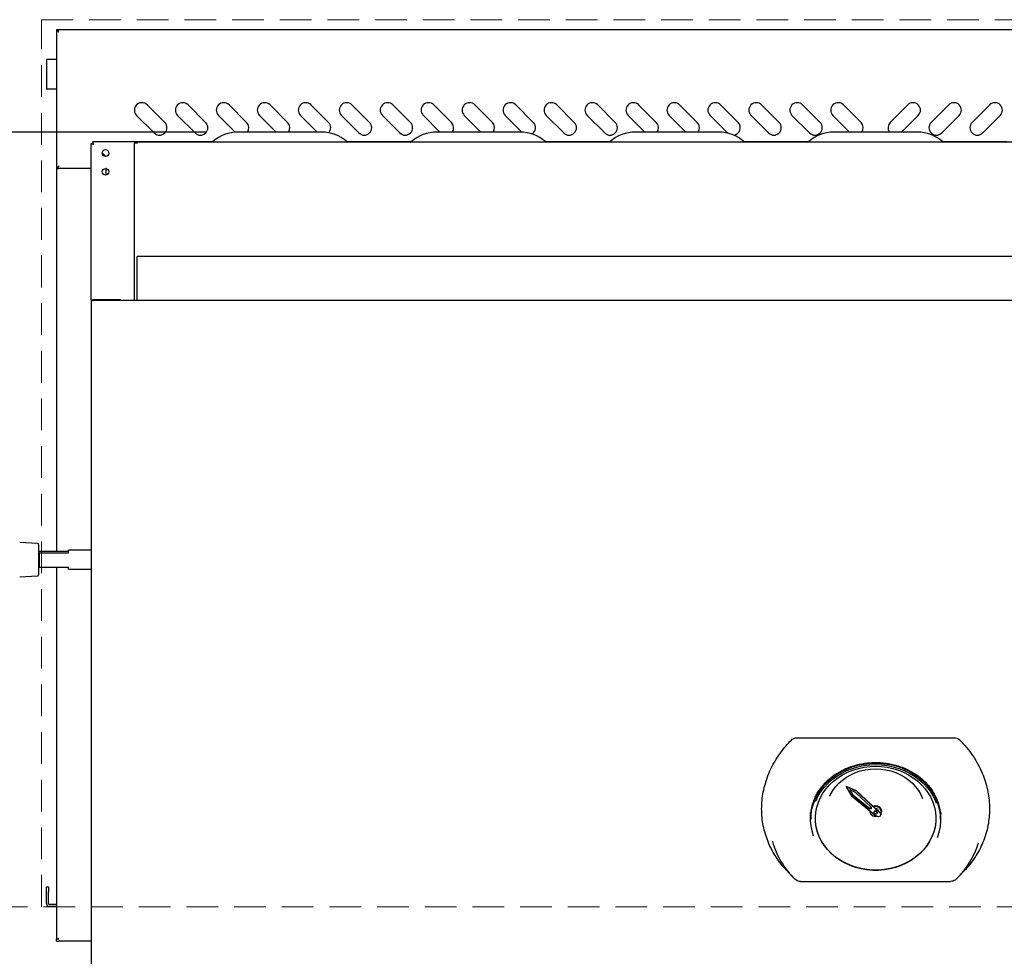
# Model space of a CAD drawing. Header units: inches. Extents: x 36 to 211, y 21 to 146.
# Tile 23 of 52: x 64 to 88, y 103 to 127. Entities that reach past the tile are written whole.
import ezdxf

# ---------------------------------------------------------------- set-up
doc = ezdxf.new("R2010")
doc.units = ezdxf.units.IN
doc.header["$LTSCALE"] = 16
doc.header["$MEASUREMENT"] = 0
doc.linetypes.add('HIDDEN', pattern=[0.075, 0.05, -0.025])
doc.layers.add('FORMAT', color=7, linetype='Continuous')
doc.styles.add('SLDTEXTSTYLE0', font='TXT', dxfattribs={"width": 0.75})
doc.dimstyles.new('SLDDIMSTYLE1', dxfattribs={"dimtxt": 1.5, "dimasz": 2.08, "dimexe": 0, "dimexo": 0.0625, "dimgap": 0.375, "dimtad": 0, "dimtih": 1, "dimtoh": 1, "dimdec": 0, "dimrnd": 1e-09, "dimzin": 12, "dimdsep": 46, "dimlunit": 5, "dimtxsty": 'SLDTEXTSTYLE0', "dimsah": 1, "dimcen": 0.09, "dimadec": 0, "dimazin": 3, "dimtfac": 1, "dimtdec": 0, "dimtofl": 0, "dimtmove": 0, "dimatfit": 3, "dimfxl": 0, "dimfrac": 2, "dimtolj": 1, "dimtzin": 12, "dimarcsym": 0})

# ---------------------------------------------------------------- blocks, each defined once
blk = doc.blocks.new('_D_8')
at = {"layer": 'FORMAT'}
for p, q in [((68.35, 123.777), (50.385, 123.777)), ((52.385, 123.777), (52.385, 111.181)), ((52.385, 96.161), (52.385, 108.756)), ((65.8, 96.161), (50.385, 96.161))]:
    blk.add_line(p, q, dxfattribs=at)
for points in [[(52.385, 123.777), (52.065, 121.697), (52.705, 121.697)], [(52.385, 96.161), (52.705, 98.241), (52.065, 98.241)]]:
    blk.add_solid(points, dxfattribs=at)
at = {"layer": 'FORMAT', "insert": (51.245, 110.69), "char_height": 1.5, "attachment_point": 1, "style": 'SLDTEXTSTYLE0'}
blk.add_mtext('3B', dxfattribs=at)

msp = doc.modelspace()

# ---------------------------------------------------------------- linework, layer by layer
at = {"color": 7, "linetype": 'Continuous', "lineweight": 25}
for p, q in [((64.577, 126.358), (64.615, 126.358)), ((64.577, 126.358), (64.577, 122.858)), ((64.62, 126.32), (64.615, 126.32)), ((64.62, 126.358), (105.784, 126.358)), ((64.62, 126.332), (64.62, 126.358)), ((64.327, 125.608), (64.327, 124.858)), ((64.397, 125.608), (64.327, 125.608)), ((64.577, 125.608), (64.397, 125.608)), ((64.397, 124.858), (64.327, 124.858)), ((64.577, 124.858), (64.397, 124.858)), ((67.303, 124.019), (66.861, 124.461)), ((68.334, 124.019), (67.892, 124.461)), ((69.366, 124.019), (68.924, 124.461)), ((70.397, 124.019), (69.955, 124.461)), ((71.428, 124.019), (70.986, 124.461)), ((72.459, 124.019), (72.017, 124.461)), ((73.491, 124.019), (73.049, 124.461)), ((74.522, 124.019), (74.08, 124.461)), ((75.553, 124.019), (75.111, 124.461)), ((76.584, 124.019), (76.142, 124.461)), ((77.616, 124.019), (77.174, 124.461)), ((78.647, 124.019), (78.205, 124.461)), ((79.678, 124.019), (79.236, 124.461)), ((80.709, 124.019), (80.267, 124.461)), ((81.741, 124.019), (81.299, 124.461)), ((82.772, 124.019), (82.33, 124.461)), ((83.803, 124.019), (83.361, 124.461)), ((84.834, 124.019), (84.392, 124.461)), ((85.569, 124.019), (86.011, 124.461)), ((86.6, 124.019), (87.042, 124.461)), ((87.632, 124.019), (88.074, 124.461)), ((66.596, 124.196), (67.038, 123.754)), ((67.627, 124.196), (68.069, 123.754)), ((68.658, 124.196), (69.081, 123.774)), ((69.69, 124.196), (70.109, 123.777)), ((70.721, 124.196), (71.141, 123.777)), ((71.752, 124.196), (72.194, 123.754)), ((72.783, 124.196), (73.225, 123.754)), ((73.815, 124.196), (74.234, 123.777)), ((74.846, 124.196), (75.266, 123.777)), ((75.877, 124.196), (76.298, 123.776)), ((76.908, 124.196), (77.35, 123.754)), ((77.94, 124.196), (78.382, 123.754)), ((78.971, 124.196), (79.391, 123.777)), ((80.002, 124.196), (80.422, 123.777)), ((81.033, 124.196), (81.475, 123.754)), ((82.065, 124.196), (82.507, 123.754)), ((83.096, 124.196), (83.538, 123.754)), ((84.127, 124.196), (84.547, 123.777)), ((86.276, 124.196), (85.857, 123.777)), ((87.308, 124.196), (86.866, 123.754)), ((88.339, 124.196), (87.897, 123.754)), ((71.253, 123.777), (69.15, 123.777)), ((76.253, 123.777), (74.15, 123.777)), ((81.253, 123.777), (79.15, 123.777)), ((81.475, 123.754), (81.481, 123.749)), ((86.253, 123.777), (84.15, 123.777)), ((65.452, 123.49), (65.49, 123.49)), ((65.452, 119.549), (65.452, 123.49)), ((68.509, 123.531), (65.493, 123.531)), ((65.493, 123.531), (65.493, 123.493)), ((66.537, 123.469), (66.537, 119.534)), ((66.595, 123.504), (66.595, 123.527)), ((66.595, 123.527), (66.615, 123.527)), ((66.595, 123.504), (66.615, 123.504)), ((103.789, 123.527), (66.615, 123.527)), ((66.615, 123.504), (66.615, 123.527)), ((73.509, 123.531), (71.895, 123.531)), ((78.509, 123.531), (76.895, 123.531)), ((83.509, 123.531), (81.895, 123.531)), ((88.509, 123.531), (86.895, 123.531)), ((65.816, 123.164), (65.728, 123.251)), ((65.729, 123.258), (65.822, 123.164)), ((64.577, 122.858), (64.615, 122.858)), ((64.577, 122.858), (64.577, 113.209)), ((64.577, 122.858), (64.635, 122.858)), ((64.62, 122.858), (64.62, 122.884)), ((65.452, 122.858), (64.635, 122.858)), ((65.827, 122.693), (65.827, 122.86)), ((65.838, 122.858), (65.827, 122.858)), ((103.796, 120.64), (66.608, 120.64)), ((66.608, 120.582), (66.608, 120.64)), ((66.608, 119.534), (66.608, 120.582)), ((65.452, 119.549), (65.452, 118.972)), ((65.452, 119.549), (65.504, 119.549)), ((65.504, 119.52), (65.504, 119.549)), ((104.9, 119.534), (65.504, 119.534)), ((66.202, 119.551), (65.524, 119.551)), ((66.202, 119.55), (65.524, 119.55)), ((66.202, 119.551), (66.202, 119.55)), ((66.202, 119.534), (66.202, 119.55)), ((65.452, 118.972), (65.452, 117.082)), ((65.452, 117.082), (65.452, 101.379)), ((64.105, 113.415), (63.652, 113.439)), ((64.129, 113.39), (64.129, 112.625)), ((64.139, 113.209), (64.129, 113.207)), ((64.129, 113.181), (64.139, 113.179)), ((64.879, 113.209), (64.139, 113.209)), ((64.139, 113.179), (64.139, 112.806)), ((64.139, 113.179), (64.879, 113.179)), ((65.452, 113.245), (64.879, 113.245)), ((64.879, 113.179), (64.879, 113.245)), ((64.139, 112.806), (64.129, 112.808)), ((64.879, 112.806), (64.139, 112.806)), ((64.577, 112.806), (64.577, 103.456)), ((64.879, 112.77), (64.879, 112.806)), ((63.652, 112.576), (64.105, 112.6)), ((64.879, 112.77), (65.452, 112.77)), ((83.217, 108.519), (87.186, 108.519)), ((84.719, 107.183), (84.462, 107.294)), ((84.462, 107.294), (84.462, 107.284)), ((84.462, 107.284), (84.592, 107.055)), ((84.719, 107.173), (84.462, 107.284)), ((84.694, 107.145), (84.55, 107.208)), ((84.55, 107.208), (84.625, 107.076)), ((84.558, 107.204), (84.625, 107.086)), ((85.093, 106.775), (84.694, 107.145)), ((84.719, 107.183), (84.719, 107.173)), ((85.315, 106.63), (84.719, 107.183)), ((85.315, 106.62), (84.719, 107.173)), ((84.592, 107.055), (85.228, 106.544)), ((84.625, 107.086), (84.625, 107.076)), ((84.625, 107.086), (85.049, 106.745)), ((84.625, 107.076), (85.049, 106.735)), ((85.049, 106.745), (85.049, 106.735)), ((85.093, 106.745), (85.049, 106.745)), ((85.093, 106.735), (85.049, 106.735)), ((85.052, 106.686), (85.052, 106.675)), ((85.052, 106.675), (85.052, 106.674)), ((85.061, 106.678), (85.061, 106.674)), ((85.061, 106.674), (85.061, 106.67)), ((85.093, 106.747), (85.091, 106.745)), ((85.093, 106.775), (85.093, 106.735)), ((85.159, 106.642), (85.159, 106.632)), ((85.245, 106.632), (85.245, 106.642)), ((85.271, 106.67), (85.271, 106.675)), ((85.343, 106.67), (85.343, 106.674)), ((85.352, 106.674), (85.352, 106.675)), ((83.572, 106.559), (83.572, 106.471)), ((85.202, 106.548), (85.222, 106.549)), ((85.331, 106.583), (85.331, 106.593)), ((86.832, 106.471), (86.832, 106.559)), ((82.951, 105.193), (83.113, 105.019)), ((87.291, 105.019), (87.453, 105.193)), ((83.313, 104.901), (87.091, 104.901)), ((64.327, 104.77), (64.377, 104.77)), ((64.327, 104.645), (64.327, 104.77)), ((64.327, 104.34), (64.327, 104.645)), ((64.377, 104.77), (64.377, 104.645)), ((64.377, 104.34), (64.377, 104.645)), ((64.577, 104.32), (64.397, 104.32)), ((64.577, 104.27), (64.397, 104.27)), ((64.577, 103.456), (64.577, 103.453)), ((64.577, 103.395), (64.577, 103.453)), ((64.577, 103.453), (64.635, 103.453)), ((64.577, 103.395), (64.635, 103.395)), ((65.452, 103.395), (64.635, 103.395))]:
    msp.add_line(p, q, dxfattribs=at)
at = {"color": 7, "linetype": 'Continuous', "lineweight": 25, "flags": 128}
for points in [[(66.537, 123.469), (66.538, 123.476), (66.541, 123.482), (66.547, 123.489), (66.554, 123.494), (66.563, 123.498), (66.573, 123.502), (66.583, 123.504), (66.595, 123.504)], [(65.504, 119.548), (65.51, 119.549), (65.524, 119.551)], [(65.524, 119.55), (65.51, 119.549), (65.504, 119.548)], [(83.572, 106.471), (83.579, 106.601), (83.6, 106.73), (83.634, 106.857), (83.682, 106.98), (83.743, 107.099), (83.816, 107.213), (83.901, 107.32), (83.997, 107.42), (84.104, 107.512), (84.219, 107.596), (84.344, 107.669), (84.475, 107.733), (84.613, 107.785), (84.756, 107.827), (84.902, 107.856), (85.051, 107.874), (85.202, 107.88)], [(83.692, 106.918), (83.701, 106.939), (83.759, 107.058), (83.83, 107.172), (83.913, 107.28), (84.007, 107.381), (84.112, 107.474), (84.226, 107.558), (84.349, 107.632), (84.479, 107.696), (84.616, 107.749), (84.758, 107.791), (84.904, 107.821), (85.052, 107.839), (85.202, 107.845)], [(85.202, 107.88), (85.352, 107.874), (85.501, 107.856), (85.648, 107.827), (85.791, 107.785), (85.928, 107.733), (86.06, 107.669), (86.184, 107.596), (86.3, 107.512), (86.406, 107.42), (86.503, 107.32), (86.588, 107.213), (86.661, 107.099), (86.722, 106.98), (86.77, 106.857), (86.804, 106.73), (86.825, 106.601), (86.832, 106.471)], [(85.202, 107.845), (85.351, 107.839), (85.5, 107.821), (85.646, 107.791), (85.787, 107.749), (85.924, 107.696), (86.054, 107.632), (86.177, 107.558), (86.292, 107.474), (86.396, 107.381), (86.49, 107.28), (86.573, 107.172), (86.644, 107.058), (86.702, 106.939), (86.726, 106.878)], [(85.202, 107.803), (85.348, 107.797), (85.493, 107.779), (85.635, 107.748), (85.774, 107.706), (85.906, 107.653), (86.033, 107.589), (86.151, 107.514), (86.261, 107.43), (86.361, 107.337), (86.45, 107.237), (86.527, 107.129), (86.592, 107.016), (86.644, 106.897), (86.682, 106.775), (86.707, 106.65), (86.718, 106.524), (86.714, 106.397), (86.697, 106.271), (86.665, 106.147), (86.62, 106.027), (86.561, 105.911), (86.49, 105.8), (86.407, 105.696), (86.312, 105.599), (86.207, 105.51), (86.093, 105.431), (85.971, 105.362), (85.841, 105.303), (85.705, 105.255), (85.565, 105.219), (85.421, 105.194), (85.275, 105.182), (85.128, 105.182), (84.983, 105.194), (84.839, 105.219), (84.698, 105.255), (84.563, 105.303), (84.433, 105.362), (84.31, 105.431), (84.196, 105.51), (84.091, 105.599), (83.997, 105.696), (83.914, 105.8), (83.842, 105.911), (83.784, 106.027), (83.739, 106.147), (83.707, 106.271), (83.689, 106.397), (83.686, 106.524), (83.696, 106.65), (83.721, 106.775), (83.76, 106.897), (83.812, 107.016), (83.876, 107.129), (83.954, 107.237), (84.043, 107.337), (84.143, 107.43), (84.252, 107.514), (84.371, 107.589), (84.497, 107.653), (84.63, 107.706), (84.768, 107.748), (84.91, 107.779), (85.055, 107.797), (85.202, 107.803)], [(84.049, 107.049), (84.067, 107.088), (84.124, 107.19), (84.194, 107.286), (84.275, 107.375), (84.366, 107.456), (84.467, 107.528), (84.576, 107.591), (84.693, 107.643), (84.815, 107.685), (84.941, 107.715), (85.071, 107.733), (85.202, 107.739)], [(85.202, 107.739), (85.333, 107.733), (85.462, 107.715), (85.589, 107.685), (85.711, 107.643), (85.827, 107.591), (85.936, 107.528), (86.037, 107.456), (86.129, 107.375), (86.21, 107.286), (86.279, 107.19), (86.337, 107.088), (86.378, 106.989)], [(83.572, 106.519), (83.57, 106.536), (83.564, 106.639)], [(85.093, 106.765), (85.08, 106.752), (85.075, 106.745)], [(85.076, 106.745), (85.08, 106.75), (85.093, 106.763)], [(85.093, 106.751), (85.088, 106.745), (85.088, 106.745)], [(85.202, 106.805), (85.155, 106.799), (85.139, 106.793)], [(85.14, 106.792), (85.155, 106.797), (85.202, 106.803)], [(85.202, 106.795), (85.158, 106.789), (85.147, 106.786)], [(85.327, 106.613), (85.336, 106.632), (85.343, 106.67), (85.336, 106.707), (85.316, 106.741), (85.285, 106.768), (85.245, 106.785), (85.202, 106.791), (85.158, 106.785), (85.15, 106.783)], [(85.202, 106.669), (85.218, 106.666), (85.232, 106.658), (85.241, 106.646), (85.245, 106.632), (85.241, 106.618), (85.232, 106.606), (85.218, 106.598), (85.202, 106.595), (85.185, 106.598), (85.171, 106.606), (85.162, 106.618), (85.159, 106.632), (85.162, 106.646), (85.171, 106.658), (85.185, 106.666), (85.202, 106.669)], [(85.202, 106.803), (85.248, 106.797), (85.29, 106.779), (85.323, 106.75), (85.344, 106.714), (85.352, 106.674), (85.344, 106.634), (85.329, 106.606)], [(85.315, 106.62), (85.327, 106.602), (85.331, 106.582), (85.326, 106.563), (85.313, 106.546), (85.294, 106.534), (85.271, 106.53), (85.248, 106.534), (85.228, 106.544)], [(85.315, 106.63), (85.327, 106.612), (85.331, 106.593)], [(86.84, 106.639), (86.833, 106.536), (86.832, 106.525)], [(86.718, 106.498), (86.714, 106.403), (86.697, 106.277), (86.665, 106.154), (86.62, 106.033), (86.561, 105.917), (86.49, 105.806), (86.407, 105.702), (86.312, 105.605), (86.207, 105.517), (86.093, 105.437), (85.971, 105.368), (85.841, 105.309), (85.705, 105.261), (85.565, 105.225), (85.421, 105.201), (85.275, 105.188), (85.128, 105.188), (84.983, 105.201), (84.839, 105.225), (84.698, 105.261), (84.563, 105.309), (84.433, 105.368), (84.31, 105.437), (84.196, 105.517), (84.091, 105.605), (83.997, 105.702), (83.914, 105.806), (83.842, 105.917), (83.784, 106.033), (83.739, 106.154), (83.707, 106.277), (83.689, 106.403), (83.685, 106.498)]]:
    msp.add_lwpolyline(points, dxfattribs=at)
at = {"color": 7, "linetype": 'Continuous', "lineweight": 25}
for centre in [(65.813, 123.249), (65.813, 122.776)]:
    msp.add_circle(centre, 0.085, dxfattribs=at)
for centre, radius, start, end in [((66.729, 124.329), 0.188, 45, 225), ((67.76, 124.329), 0.188, 45, 225), ((68.791, 124.329), 0.188, 45, 225), ((69.822, 124.329), 0.188, 45, 225), ((70.854, 124.329), 0.188, 45, 225), ((71.885, 124.329), 0.188, 45, 225), ((72.916, 124.329), 0.188, 45, 225), ((73.947, 124.329), 0.188, 45, 225), ((74.979, 124.329), 0.188, 45, 225), ((76.01, 124.329), 0.188, 45, 225), ((77.041, 124.329), 0.188, 45, 225), ((78.072, 124.329), 0.188, 45, 225), ((79.104, 124.329), 0.188, 45, 225), ((80.135, 124.329), 0.188, 45, 225), ((81.166, 124.329), 0.188, 45, 225), ((82.197, 124.329), 0.188, 45, 225), ((83.229, 124.329), 0.188, 45, 225), ((84.26, 124.329), 0.188, 45, 225), ((86.144, 124.329), 0.188, 315, 135), ((87.175, 124.329), 0.188, 315, 135), ((88.206, 124.329), 0.188, 315, 135), ((67.171, 123.887), 0.188, 225, 45), ((68.202, 123.887), 0.188, 225, 45), ((69.233, 123.887), 0.188, 324.0045, 45), ((70.264, 123.887), 0.188, 324.0045, 45), ((71.296, 123.887), 0.188, 317.2358, 45), ((72.327, 123.887), 0.188, 225, 45), ((73.358, 123.887), 0.188, 225, 45), ((74.389, 123.887), 0.188, 324.0045, 45), ((75.421, 123.887), 0.188, 324.0045, 45), ((76.452, 123.887), 0.188, 302.4477, 45), ((77.483, 123.887), 0.188, 225, 45), ((78.514, 123.887), 0.188, 225, 45), ((79.546, 123.887), 0.188, 324.0045, 45), ((80.577, 123.887), 0.188, 324.0045, 45), ((81.608, 123.887), 0.188, 275.9426, 45), ((82.639, 123.887), 0.188, 225, 45), ((83.671, 123.887), 0.188, 225, 45), ((84.702, 123.887), 0.188, 324.0045, 45), ((85.702, 123.887), 0.188, 135, 215.9955), ((86.733, 123.887), 0.188, 135, 315), ((87.764, 123.887), 0.188, 135, 315), ((69.15, 122.82), 0.957, 90, 131.463), ((71.253, 122.82), 0.957, 48.537, 90), ((74.15, 122.82), 0.957, 90, 131.463), ((76.253, 122.82), 0.957, 48.537, 90), ((79.15, 122.82), 0.957, 90, 131.463), ((81.253, 122.82), 0.957, 48.537, 90), ((84.15, 122.82), 0.957, 90, 131.463), ((86.253, 122.82), 0.957, 48.537, 90), ((68.49, 123.567), 0.0407, 270, 311.463), ((71.914, 123.567), 0.0407, 228.537, 270), ((73.49, 123.567), 0.0407, 270, 311.463), ((76.914, 123.567), 0.0407, 228.537, 270), ((78.49, 123.567), 0.0407, 270, 311.463), ((81.914, 123.567), 0.0407, 228.537, 270), ((83.49, 123.567), 0.0407, 270, 311.463), ((86.914, 123.567), 0.0407, 228.537, 270), ((64.104, 113.39), 0.025, 0, 87), ((64.104, 112.625), 0.025, 273, 0), ((85.595, 106.482), 1.254, 337.8878, 30.3588), ((84.804, 106.481), 1.25, 153.5079, 200.0209), ((85.193, 106.682), 0.14, 178.5438, 283.9211), ((85.191, 106.677), 0.129, 179.3675, 274.8888), ((85.199, 106.638), 0.0402, 86.1514, 175.548), ((85.211, 106.664), 0.142, 4.7554, 93.5453), ((85.21, 106.663), 0.133, 4.7554, 93.5453), ((85.207, 106.671), 0.0641, 359.2108, 94.7322), ((85.204, 106.638), 0.0402, 4.452, 93.8486), ((84.722, 106.534), 2.211, 196.4756, 225.4283), ((85.661, 106.547), 2.235, 314.7164, 342.5231), ((64.397, 104.34), 0.07, 180, 270), ((64.397, 104.34), 0.02, 180, 270)]:
    msp.add_arc(centre, radius, start, end, dxfattribs=at)
for points in [[(64.577, 126.358), (64.578, 126.353), (64.579, 126.343), (64.593, 126.329), (64.612, 126.314), (64.627, 126.305), (64.635, 126.3)], [(64.615, 126.358), (64.615, 126.353), (64.616, 126.343), (64.62, 126.329), (64.627, 126.314), (64.632, 126.305), (64.635, 126.3)], [(64.635, 126.3), (64.634, 126.307), (64.631, 126.323), (64.627, 126.342), (64.624, 126.355), (64.621, 126.357), (64.62, 126.358)], [(66.595, 123.527), (66.587, 123.526), (66.572, 123.524), (66.553, 123.511), (66.539, 123.491), (66.538, 123.476), (66.537, 123.469)], [(64.635, 122.916), (64.627, 122.911), (64.612, 122.901), (64.593, 122.887), (64.579, 122.872), (64.578, 122.863), (64.577, 122.858)], [(64.635, 122.916), (64.632, 122.911), (64.627, 122.901), (64.62, 122.887), (64.616, 122.872), (64.615, 122.863), (64.615, 122.858)], [(64.62, 122.858), (64.621, 122.859), (64.624, 122.86), (64.627, 122.874), (64.631, 122.893), (64.634, 122.908), (64.635, 122.916)], [(64.635, 103.453), (64.627, 103.453), (64.612, 103.454), (64.593, 103.455), (64.579, 103.455), (64.578, 103.456), (64.577, 103.456)]]:
    msp.add_open_spline(points, degree=3, dxfattribs=at)
for points, knots in [([(64.635, 126.3), (64.634, 126.302), (64.631, 126.308), (64.629, 126.311), (64.628, 126.313)], [0, 0, 0, 0, 0.5286374, 1, 1, 1, 1]), ([(65.452, 123.49), (65.452, 123.488), (65.453, 123.487), (65.459, 123.484), (65.463, 123.483), (65.474, 123.48), (65.481, 123.479), (65.495, 123.476), (65.502, 123.475), (65.51, 123.473)], [0, 0, 0, 0, 0.25, 0.25, 0.5, 0.5, 0.75, 0.75, 1, 1, 1, 1]), ([(65.49, 123.49), (65.49, 123.487), (65.492, 123.484), (65.499, 123.479), (65.505, 123.476), (65.51, 123.473)], [0, 0, 0, 0, 0.5, 0.5, 1, 1, 1, 1]), ([(65.51, 123.473), (65.508, 123.481), (65.507, 123.489), (65.504, 123.503), (65.503, 123.509), (65.5, 123.52), (65.499, 123.524), (65.496, 123.53), (65.495, 123.531), (65.493, 123.531)], [0, 0, 0, 0, 0.25, 0.25, 0.5, 0.5, 0.75, 0.75, 1, 1, 1, 1]), ([(65.51, 123.473), (65.507, 123.479), (65.504, 123.484), (65.499, 123.491), (65.496, 123.493), (65.493, 123.493)], [0, 0, 0, 0, 0.5, 0.5, 1, 1, 1, 1]), ([(64.628, 122.902), (64.629, 122.904), (64.631, 122.908), (64.634, 122.913), (64.635, 122.916)], [0, 0, 0, 0, 0.4713626, 1, 1, 1, 1]), ([(82.952, 105.195), (82.938, 105.209), (82.866, 105.281), (82.755, 105.426), (82.622, 105.631), (82.518, 105.839), (82.439, 106.046), (82.382, 106.251), (82.346, 106.462), (82.33, 106.676), (82.335, 106.89), (82.361, 107.105), (82.408, 107.32), (82.475, 107.532), (82.562, 107.737), (82.667, 107.936), (82.793, 108.129), (82.931, 108.306), (83.033, 108.414), (83.08, 108.463)], [0, 0, 0, 0, 0.016126, 0.082375, 0.150421, 0.219089, 0.278343, 0.338003, 0.398941, 0.460319, 0.520025, 0.580146, 0.641571, 0.703449, 0.763176, 0.823321, 0.884787, 0.946713, 1, 1, 1, 1]), ([(83.08, 108.463), (83.095, 108.476), (83.126, 108.501), (83.176, 108.517), (83.207, 108.518), (83.217, 108.519)], [0, 0, 0, 0, 0.4009, 0.802249, 1, 1, 1, 1]), ([(87.186, 108.519), (87.207, 108.517), (87.248, 108.513), (87.294, 108.49), (87.316, 108.47), (87.323, 108.463)], [0, 0, 0, 0, 0.39673, 0.793605, 1, 1, 1, 1]), ([(87.323, 108.463), (87.381, 108.402), (87.498, 108.278), (87.649, 108.075), (87.781, 107.859), (87.886, 107.64), (87.965, 107.426), (88.021, 107.216), (88.058, 107.001), (88.073, 106.786), (88.068, 106.572), (88.043, 106.36), (87.996, 106.149), (87.929, 105.944), (87.842, 105.746), (87.737, 105.557), (87.61, 105.376), (87.513, 105.254), (87.456, 105.197), (87.453, 105.194)], [0, 0, 0, 0, 0.0656822, 0.1319307, 0.1999762, 0.2686436, 0.3278979, 0.3875582, 0.4484956, 0.5098734, 0.5695795, 0.6296994, 0.6911252, 0.7530026, 0.8127298, 0.8728742, 0.9343404, 0.9962662, 1, 1, 1, 1]), ([(83.684, 107.033), (83.7, 107.063), (83.734, 107.131), (83.8, 107.231), (83.881, 107.332), (83.972, 107.428), (84.072, 107.516), (84.18, 107.596), (84.297, 107.668), (84.42, 107.731), (84.548, 107.785), (84.682, 107.828), (84.82, 107.862), (84.961, 107.885), (85.103, 107.898), (85.246, 107.9), (85.389, 107.891), (85.53, 107.872), (85.669, 107.843), (85.804, 107.803), (85.935, 107.753), (86.06, 107.693), (86.179, 107.625), (86.291, 107.548), (86.394, 107.463), (86.488, 107.37), (86.573, 107.271), (86.636, 107.184), (86.667, 107.128), (86.678, 107.109)], [0, 0, 0, 0, 0.030442, 0.068598, 0.10672, 0.144811, 0.182874, 0.220912, 0.258929, 0.296931, 0.334919, 0.372897, 0.410868, 0.448832, 0.486793, 0.524749, 0.562703, 0.600655, 0.638606, 0.676557, 0.714509, 0.752465, 0.790426, 0.828396, 0.866378, 0.904378, 0.9424, 0.980448, 1, 1, 1, 1]), ([(83.313, 104.902), (83.301, 104.903), (83.269, 104.904), (83.217, 104.92), (83.186, 104.946), (83.17, 104.959)], [0, 0, 0, 0, 0.215227, 0.608158, 1, 1, 1, 1]), ([(87.233, 104.959), (87.225, 104.952), (87.202, 104.931), (87.154, 104.907), (87.112, 104.904), (87.091, 104.902)], [0, 0, 0, 0, 0.21523, 0.608159, 1, 1, 1, 1])]:
    msp.add_open_spline(points, degree=3, knots=knots, dxfattribs=at)
at = {"layer": 'FORMAT', "linetype": 'HIDDEN', "lineweight": 18}
for p, q in [((64.202, 104.265), (64.202, 126.608)), ((64.202, 126.608), (106.202, 126.608)), ((151.451, 104.265), (41.243, 104.265))]:
    msp.add_line(p, q, dxfattribs=at)

# ---------------------------------------------------------------- dimensions: what is measured, and where the dimension line sits
at = {"layer": 'FORMAT'}
dim = msp.add_linear_dim(base=(52.385, 96.161), p1=(69.15, 123.777), p2=(66.6, 96.161), angle=90, text='3B', dimstyle='SLDDIMSTYLE1', dxfattribs=at)
dim.commit()
dim.dimension.update_dxf_attribs({"geometry": '_D_8', "text_midpoint": (52.385, 109.969), "dimtype": 160})

doc.saveas('drawing.dxf')
